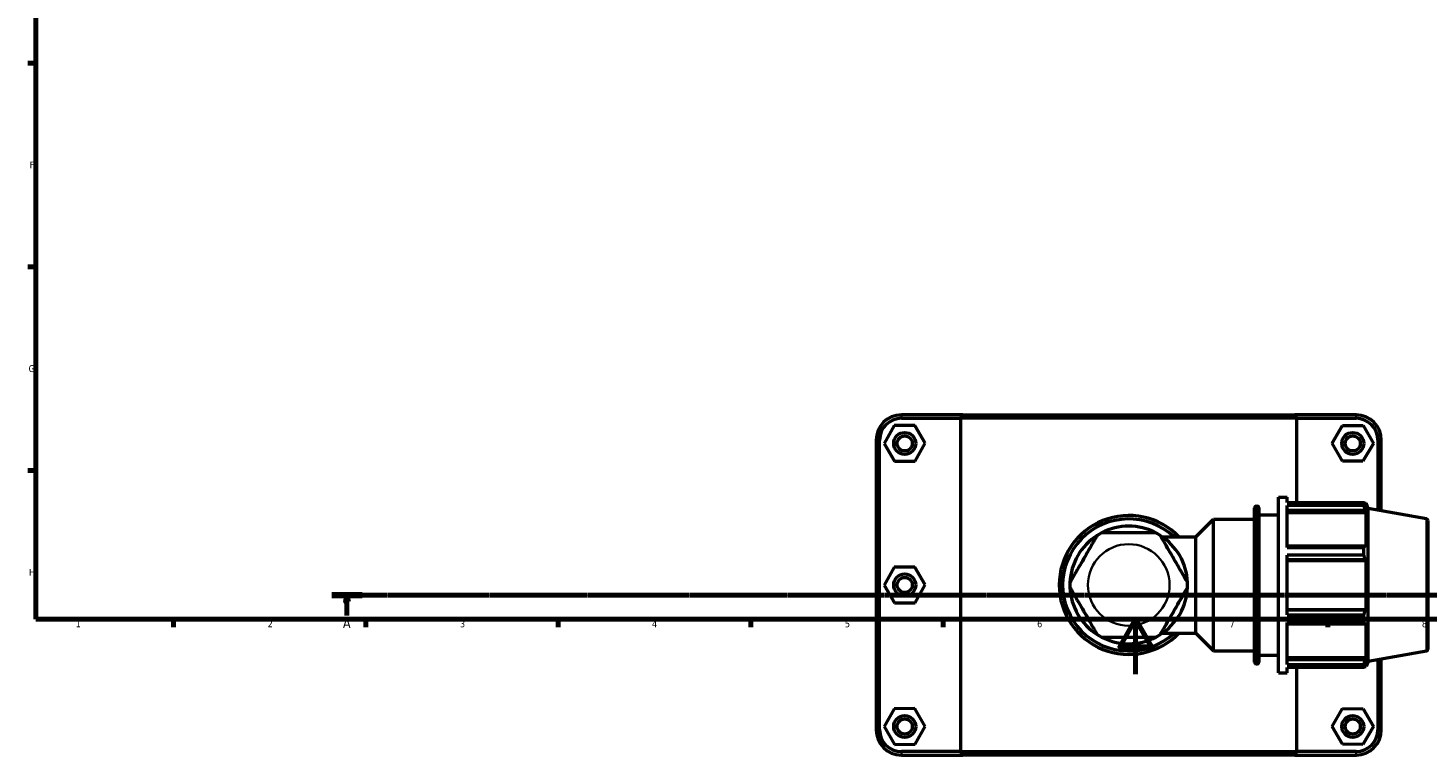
# Model space of a CAD drawing. Header units: millimetres. Extents: x 0 to 904, y -29 to 1297.
# Tile 1 of 6: x 17 to 527, y -29 to 236. Entities that reach past the tile are written whole.
import ezdxf

# ---------------------------------------------------------------- set-up
doc = ezdxf.new("R2010")
doc.units = ezdxf.units.MM
doc.linetypes.add('CHAIN', pattern=[0.7087, 0.4724, -0.0591, 0.1181, -0.0591])
for name, color, linetype, lineweight in [('Border (ISO)', 7, 'Continuous', 70), ('Section Line (ISO)', 7, 'CHAIN', 70), ('Visible (ISO)', 7, 'Continuous', 50), ('Visible Narrow (ISO)', 7, 'Continuous', 35)]:
    doc.layers.add(name, color=color, linetype=linetype, lineweight=lineweight)
doc.styles.add('Label Text (ISO)', font='tahoma.ttf')
doc.styles.add('Note Text (ISO)', font='tahoma.ttf')

# ---------------------------------------------------------------- blocks, each defined once
blk = doc.blocks.new('Borders Default Border')
at = {"layer": 'Border (ISO)'}
for p, q in [((20, 222.75), (17.1, 222.75)), ((20, 148.5), (17.1, 148.5)), ((20, 74.25), (17.1, 74.25)), ((70.08, 20), (70.08, 17.1)), ((140.17, 20), (140.17, 17.1)), ((210.25, 20), (210.25, 17.1)), ((280.33, 20), (280.33, 17.1)), ((350.42, 20), (350.42, 17.1)), ((490.58, 20), (490.58, 17.1))]:
    blk.add_line(p, q, dxfattribs=at)
at = {"layer": 'Border (ISO)', "flags": 128}
for points in [[(20, 20), (20, 574), (821, 574), (821, 20), (20, 20)], [(420.5, 0), (420.5, 20), (414.73, 10), (426.27, 10), (420.5, 20)]]:
    blk.add_lwpolyline(points, dxfattribs=at)
at = {"layer": 'Border (ISO)', "color": 232, "true_color": 0xca0064, "char_height": 2.5, "attachment_point": 7, "style": 'Note Text (ISO)'}
for s, insert in [('F', (17.7, 184.38)), ('G', (17.31, 110.08)), ('H', (17.44, 35.88)), ('2', (104.37, 17.1)), ('1', (34.48, 17.1)), ('3', (174.43, 17.05)), ('4', (244.42, 17.1)), ('5', (314.64, 17.05)), ('6', (384.66, 17.05)), ('7', (454.77, 17.1)), ('8', (524.81, 17.04))]:
    blk.add_mtext(s, dxfattribs=dict(at, insert=insert))
blk = doc.blocks.new('2dTransSection0')
at = {"layer": 'Section Line (ISO)', "linetype": 'CHAIN'}
blk.add_line((127.77, 28.8), (721.05, 28.8), dxfattribs=at)
at = {"layer": 'Section Line (ISO)', "linetype": 'Continuous', "lineweight": 140}
blk.add_line((127.77, 28.8), (138.81, 28.8), dxfattribs=at)
at = {"layer": 'Section Line (ISO)', "linetype": 'Continuous'}
for p, q in [((133.29, 28.8), (132.79, 26.3)), ((132.79, 26.3), (133.79, 26.3)), ((133.29, 26.3), (133.29, 28.8)), ((133.79, 26.3), (133.29, 28.8)), ((133.29, 21.35), (133.29, 26.3))]:
    blk.add_line(p, q, dxfattribs=at)
at = {"layer": 'Section Line (ISO)', "linetype": 'Continuous', "flags": 128}
blk.add_lwpolyline([(133.79, 26.3), (133.29, 28.8), (132.79, 26.3), (133.79, 26.3)], dxfattribs=at)
at = {"layer": 'Section Line (ISO)'}
blk.add_solid([(133.79, 26.3), (133.29, 28.8), (132.79, 26.3), (133.79, 26.3)], dxfattribs=at)
at = {"layer": 'Section Line (ISO)', "insert": (131.8, 16.8), "char_height": 3.5, "attachment_point": 7, "style": 'Label Text (ISO)'}
blk.add_mtext('A', dxfattribs=at)

msp = doc.modelspace()

# ---------------------------------------------------------------- linework, layer by layer
at = {"layer": 'Visible (ISO)'}
for p, q in [((357.564, 94.51), (335.231, 94.51)), ((335.231, 93.26), (356.794, 93.26)), ((479.268, 93.26), (356.794, 93.26)), ((356.794, 93.26), (356.794, -28.24)), ((357.564, 94.51), (478.498, 94.51)), ((500.831, 94.51), (478.498, 94.51)), ((479.268, 93.26), (500.831, 93.26)), ((479.268, 62.62), (479.268, 93.26)), ((332.644, 90.59), (328.926, 84.07)), ((340.149, 90.63), (332.644, 90.59)), ((343.937, 84.151), (340.149, 90.63)), ((492.126, 84.151), (495.913, 90.63)), ((495.913, 90.63), (503.419, 90.59)), ((503.419, 90.59), (507.137, 84.07)), ((326.031, 85.31), (326.031, -20.29)), ((327.281, -20.29), (327.281, 85.31)), ((328.926, 84.07), (332.713, 77.59)), ((340.219, 77.631), (343.937, 84.151)), ((495.844, 77.631), (492.126, 84.151)), ((507.137, 84.07), (503.349, 77.59)), ((508.781, 85.31), (508.781, 59.728)), ((510.031, 59.508), (510.031, 85.31)), ((332.713, 77.59), (340.219, 77.631)), ((503.349, 77.59), (495.844, 77.631)), ((464.514, 61.31), (464.791, 61.31)), ((472.531, 0.51), (472.531, 64.51)), ((472.531, 64.51), (475.731, 64.51)), ((475.731, 62.62), (475.731, 64.51)), ((475.731, 62.62), (503.719, 62.62)), ((475.731, 46.139), (475.731, 61.463)), ((503.719, 61.463), (475.731, 61.463)), ((503.719, 61.463), (503.719, 62.62)), ((503.922, 62.27), (504.534, 62.27)), ((504.534, 60.893), (504.184, 61.809)), ((504.534, 60.893), (504.534, 62.27)), ((505.231, 60.354), (504.534, 62.27)), ((442.46, 50.039), (448.931, 56.51)), ((448.931, 8.51), (448.931, 56.51)), ((448.931, 56.51), (463.874, 56.51)), ((463.874, 4.35), (463.874, 60.67)), ((465.431, 60.67), (465.431, 4.35)), ((465.431, 58.11), (472.531, 58.11)), ((475.731, 59.759), (504.184, 59.759)), ((475.731, 58.908), (504.534, 58.908)), ((504.184, 59.759), (504.534, 58.908)), ((504.534, 46.252), (504.534, 58.908)), ((505.231, 4.666), (505.231, 60.354)), ((526.502, 56.604), (505.231, 60.354)), ((527.031, 55.973), (527.031, 9.047)), ((430.349, 50.039), (442.46, 50.039)), ((442.46, 14.982), (442.46, 50.039)), ((504.184, 46.695), (475.731, 46.695)), ((475.731, 46.139), (503.719, 46.139)), ((503.719, 43.346), (503.719, 46.139)), ((504.534, 46.252), (504.184, 46.695)), ((475.731, 21.675), (475.731, 43.346)), ((503.719, 43.346), (475.731, 43.346)), ((475.731, 41.748), (504.184, 41.748)), ((475.731, 41.459), (504.534, 41.459)), ((504.184, 41.748), (504.534, 41.459)), ((504.534, 23.561), (504.534, 41.459)), ((332.644, 38.99), (328.926, 32.47)), ((340.149, 39.03), (332.644, 38.99)), ((343.937, 32.551), (340.149, 39.03)), ((328.926, 32.47), (332.713, 25.99)), ((340.219, 26.031), (343.937, 32.551)), ((332.713, 25.99), (340.219, 26.031)), ((475.731, 23.561), (504.534, 23.561)), ((504.184, 23.273), (475.731, 23.273)), ((475.731, 21.675), (503.719, 21.675)), ((503.719, 18.881), (503.719, 21.675)), ((504.534, 23.561), (504.184, 23.273)), ((475.731, 3.558), (475.731, 18.881)), ((503.719, 18.881), (475.731, 18.881)), ((475.731, 18.325), (504.184, 18.325)), ((504.184, 18.325), (504.534, 18.769)), ((504.534, 6.113), (504.534, 18.769)), ((430.349, 14.982), (442.46, 14.982)), ((442.46, 14.982), (448.931, 8.51)), ((448.931, 8.51), (463.874, 8.51)), ((465.431, 6.91), (472.531, 6.91)), ((475.731, 6.113), (504.534, 6.113)), ((504.184, 5.261), (475.731, 5.261)), ((504.534, 6.113), (504.184, 5.261)), ((526.502, 8.417), (505.231, 4.666)), ((508.781, 5.292), (508.781, -20.29)), ((510.031, -20.29), (510.031, 5.513)), ((464.514, 3.71), (464.791, 3.71)), ((472.531, 0.51), (475.731, 0.51)), ((475.731, 3.558), (503.719, 3.558)), ((475.731, 0.51), (475.731, 2.401)), ((503.719, 2.401), (475.731, 2.401)), ((479.268, -28.24), (479.268, 2.401)), ((503.719, 2.401), (503.719, 3.558)), ((503.922, 2.75), (504.534, 2.75)), ((504.184, 3.212), (504.534, 4.128)), ((505.231, 4.666), (504.534, 2.75)), ((504.534, 2.75), (504.534, 4.128)), ((332.644, -12.61), (328.926, -19.13)), ((340.149, -12.57), (332.644, -12.61)), ((343.937, -19.049), (340.149, -12.57)), ((492.126, -19.049), (495.913, -12.57)), ((495.913, -12.57), (503.419, -12.61)), ((503.419, -12.61), (507.137, -19.13)), ((328.926, -19.13), (332.713, -25.61)), ((340.219, -25.569), (343.937, -19.049)), ((495.844, -25.569), (492.126, -19.049)), ((507.137, -19.13), (503.349, -25.61)), ((332.713, -25.61), (340.219, -25.569)), ((356.794, -28.24), (335.231, -28.24)), ((335.231, -29.49), (357.564, -29.49)), ((356.794, -28.24), (479.268, -28.24)), ((478.498, -29.49), (357.564, -29.49)), ((478.498, -29.49), (500.831, -29.49)), ((500.831, -28.24), (479.268, -28.24)), ((503.349, -25.61), (495.844, -25.569))]:
    msp.add_line(p, q, dxfattribs=at)
for centre, radius in [((336.431, 84.11), 4), ((336.431, 84.11), 2.75), ((499.631, 84.11), 4), ((499.631, 84.11), 2.75), ((336.431, 32.51), 4), ((336.431, 32.51), 2.75), ((336.431, -19.09), 4), ((499.631, -19.09), 4), ((336.431, -19.09), 2.75), ((499.631, -19.09), 2.75)]:
    msp.add_circle(centre, radius, dxfattribs=at)
for centre, radius, start, end in [((335.231, 85.31), 9.2, 90, 180), ((335.231, 85.31), 7.95, 90, 180), ((500.831, 85.31), 9.2, 0, 90), ((500.831, 85.31), 7.95, 0, 90), ((464.514, 60.67), 0.64, 90, 180), ((464.791, 60.67), 0.64, 0, 90), ((418.031, 32.51), 25.319, 43.81306, 316.18694), ((418.031, 32.51), 24.069, 46.74091, 313.25909), ((526.391, 55.973), 0.64, 0, 80), ((418.031, 32.51), 21.424, 117.51717, 122.48283), ((418.031, 32.51), 21.424, 62.48283, 117.51717), ((418.031, 32.51), 21.424, 57.51717, 62.48283), ((418.031, 32.51), 21.424, 122.48283, 177.51717), ((418.031, 32.51), 21.424, 2.48283, 57.51717), ((418.031, 32.51), 21.424, 177.51717, 182.48283), ((418.031, 32.51), 21.424, 182.48283, 237.51717), ((418.031, 32.51), 21.424, 302.48283, 357.51717), ((418.031, 32.51), 21.424, 357.51717, 2.48283), ((418.031, 32.51), 21.424, 237.51717, 242.48283), ((418.031, 32.51), 21.424, 242.48283, 297.51717), ((418.031, 32.51), 21.424, 297.51717, 302.48283), ((526.391, 9.047), 0.64, 280, 0), ((464.514, 4.35), 0.64, 180, 270), ((464.791, 4.35), 0.64, 270, 0), ((335.231, -20.29), 9.2, 180, 270), ((335.231, -20.29), 7.95, 180, 270), ((500.831, -20.29), 9.2, 270, 0), ((500.831, -20.29), 7.95, 270, 0)]:
    msp.add_arc(centre, radius, start, end, dxfattribs=at)
for points in [[(357.564, 94.51), (357.306, 94.094), (357.049, 93.677), (356.794, 93.26)], [(478.498, 94.51), (478.756, 94.094), (479.013, 93.677), (479.268, 93.26)], [(357.564, -29.49), (357.306, -29.073), (357.049, -28.657), (356.794, -28.24)], [(478.498, -29.49), (478.756, -29.073), (479.013, -28.657), (479.268, -28.24)]]:
    msp.add_open_spline(points, degree=3, dxfattribs=at)
for points, weights in [([(503.719, 62.62), (503.961, 62.206), (504.184, 61.809)], [1, 1.00147415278, 1.00213174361]), ([(504.184, 59.759), (503.961, 60.594), (503.719, 61.463)], [1.00213174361, 1.00147415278, 1]), ([(503.719, 46.139), (503.961, 46.423), (504.184, 46.695)], [1, 1.00147415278, 1.00213174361]), ([(504.184, 41.748), (503.961, 42.531), (503.719, 43.346)], [1.00213174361, 1.00147415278, 1]), ([(503.719, 21.675), (503.961, 22.49), (504.184, 23.273)], [1, 1.00147415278, 1.00213174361]), ([(504.184, 18.325), (503.961, 18.598), (503.719, 18.881)], [1.00213174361, 1.00147415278, 1]), ([(503.719, 3.558), (503.961, 4.427), (504.184, 5.261)], [1, 1.00147415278, 1.00213174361]), ([(504.184, 3.212), (503.961, 2.815), (503.719, 2.401)], [1.00213174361, 1.00147415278, 1])]:
    msp.add_rational_spline(points, weights, degree=2, dxfattribs=at)
for points in [[(427.929, 51.51), (427.929, 51.51), (427.839, 51.51), (427.529, 51.51), (427.222, 51.51), (426.678, 51.51), (426.395, 51.51), (425.787, 51.51), (425.462, 51.51), (423.101, 51.51), (420.346, 51.51), (415.717, 51.51), (412.961, 51.51), (410.6, 51.51), (410.275, 51.51), (409.668, 51.51), (409.385, 51.51), (408.84, 51.51), (408.533, 51.51), (408.223, 51.51), (408.133, 51.51), (408.133, 51.51)], [(406.526, 50.582), (406.526, 50.582), (406.481, 50.504), (406.326, 50.236), (406.172, 49.97), (405.9, 49.498), (405.759, 49.254), (405.455, 48.727), (405.292, 48.446), (404.112, 46.401), (402.734, 44.015), (400.42, 40.006), (399.042, 37.619), (397.861, 35.575), (397.699, 35.294), (397.395, 34.767), (397.253, 34.522), (396.981, 34.051), (396.828, 33.785), (396.673, 33.516), (396.628, 33.438), (396.628, 33.438)], [(439.435, 33.438), (439.435, 33.438), (439.39, 33.516), (439.235, 33.785), (439.081, 34.051), (438.809, 34.522), (438.668, 34.767), (438.364, 35.294), (438.201, 35.575), (437.021, 37.619), (435.643, 40.006), (433.329, 44.015), (431.951, 46.401), (430.77, 48.446), (430.608, 48.727), (430.304, 49.254), (430.162, 49.498), (429.89, 49.97), (429.737, 50.236), (429.582, 50.504), (429.537, 50.582), (429.537, 50.582)], [(396.628, 31.582), (396.628, 31.582), (396.673, 31.504), (396.828, 31.236), (396.981, 30.97), (397.253, 30.498), (397.395, 30.254), (397.699, 29.727), (397.861, 29.446), (399.042, 27.401), (400.42, 25.015), (402.734, 21.006), (404.112, 18.619), (405.292, 16.575), (405.455, 16.294), (405.759, 15.767), (405.9, 15.522), (406.172, 15.051), (406.326, 14.785), (406.481, 14.516), (406.526, 14.438), (406.526, 14.438)], [(429.537, 14.438), (429.537, 14.438), (429.582, 14.516), (429.737, 14.785), (429.89, 15.051), (430.162, 15.522), (430.304, 15.767), (430.608, 16.294), (430.77, 16.575), (431.951, 18.619), (433.329, 21.006), (435.643, 25.015), (437.021, 27.401), (438.201, 29.446), (438.364, 29.727), (438.668, 30.254), (438.809, 30.498), (439.081, 30.97), (439.235, 31.236), (439.39, 31.504), (439.435, 31.582), (439.435, 31.582)], [(408.133, 13.51), (408.133, 13.51), (408.223, 13.51), (408.533, 13.51), (408.84, 13.51), (409.385, 13.51), (409.668, 13.51), (410.275, 13.51), (410.6, 13.51), (412.961, 13.51), (415.717, 13.51), (420.346, 13.51), (423.101, 13.51), (425.462, 13.51), (425.787, 13.51), (426.395, 13.51), (426.678, 13.51), (427.222, 13.51), (427.529, 13.51), (427.839, 13.51), (427.929, 13.51), (427.929, 13.51)]]:
    msp.add_open_spline(points, degree=3, knots=[1.1510163, 1.1510163, 1.1510163, 1.1510163, 1.2640413, 1.2640413, 1.4015684, 1.4015684, 1.5046419, 1.5046419, 1.6077155, 1.6077155, 2.3020326, 2.3020326, 2.9963497, 2.9963497, 3.0994233, 3.0994233, 3.2024968, 3.2024968, 3.3400239, 3.3400239, 3.4530489, 3.4530489, 3.4530489, 3.4530489], dxfattribs=at)
at = {"layer": 'Visible Narrow (ISO)'}
for p, q in [((335.231, 93.323), (335.231, 94.448)), ((500.831, 93.323), (500.831, 94.448)), ((327.219, 85.31), (326.094, 85.31)), ((508.844, 85.31), (509.969, 85.31)), ((464.514, 60.956), (464.514, 4.065)), ((464.791, 4.065), (464.791, 60.956)), ((526.502, 8.714), (526.502, 56.307)), ((327.219, -20.29), (326.094, -20.29)), ((508.844, -20.29), (509.969, -20.29)), ((335.231, -28.302), (335.231, -29.427)), ((500.831, -28.302), (500.831, -29.427))]:
    msp.add_line(p, q, dxfattribs=at)
msp.add_circle((418.031, 32.51), 14.874, dxfattribs=at)

# ---------------------------------------------------------------- block references
msp.add_blockref('Borders Default Border', (0, 0))
at = {"layer": 'Section Line (ISO)'}
msp.add_blockref('2dTransSection0', (0, 0), dxfattribs=at)

doc.saveas('drawing.dxf')
